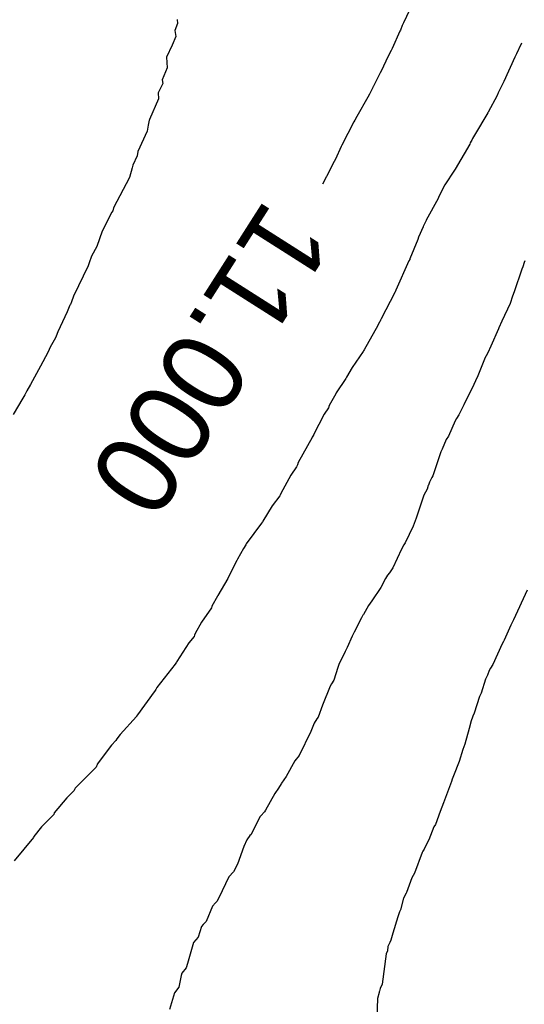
# Model space of a CAD drawing. Extents: x 158343 to 162498, y 431347 to 434500.
# Tile 151 of 220: x 159533 to 159544, y 434097 to 434119. Entities that reach past the tile are written whole.
import ezdxf

# ---------------------------------------------------------------- set-up
doc = ezdxf.new("R2010")
doc.units = 0
doc.header["$LTSCALE"] = 10
doc.header["$MEASUREMENT"] = 0
doc.layers.add('000_arcering', color=8, linetype='CONTINUOUS')
doc.layers.add('def. con-hoogtelijn (index)', color=8, linetype='CONTINUOUS')
doc.styles.add('Style-WORKING', font='WORKING.shx')

# ---------------------------------------------------------------- blocks, each defined once
blk = doc.blocks.new('bestaande hoogtelijnen')
at = {"layer": 'def. con-hoogtelijn (index)'}
for p, q in [((-126.073, 52.903), (-126.27, 52.481)), ((-126.073, 52.903), (-126.27, 52.481)), ((-126.073, 52.903), (-126.27, 52.481)), ((-131.236, 52.466), (-131.293, 52.319)), ((-131.236, 52.466), (-131.293, 52.319)), ((-131.245, 52.555), (-131.236, 52.466)), ((-131.245, 52.555), (-131.236, 52.466)), ((-126.297, 52.424), (-126.339, 52.324)), ((-126.297, 52.424), (-126.339, 52.324)), ((-126.297, 52.424), (-126.339, 52.324)), ((-126.27, 52.481), (-126.297, 52.424)), ((-126.27, 52.481), (-126.297, 52.424)), ((-126.27, 52.481), (-126.297, 52.424)), ((-131.271, 52.186), (-131.349, 51.995)), ((-131.271, 52.186), (-131.349, 51.995)), ((-131.293, 52.319), (-131.271, 52.186)), ((-131.293, 52.319), (-131.271, 52.186)), ((-126.352, 52.298), (-126.52, 51.919)), ((-126.352, 52.298), (-126.52, 51.919)), ((-126.352, 52.298), (-126.52, 51.919)), ((-126.339, 52.324), (-126.352, 52.298)), ((-126.339, 52.324), (-126.352, 52.298)), ((-126.339, 52.324), (-126.352, 52.298)), ((-131.349, 51.995), (-131.478, 51.726)), ((-131.349, 51.995), (-131.478, 51.726)), ((-123.682, 52.038), (-123.739, 51.909)), ((-123.682, 52.038), (-123.739, 51.909)), ((-126.541, 51.879), (-126.612, 51.739)), ((-126.541, 51.879), (-126.612, 51.739)), ((-126.541, 51.879), (-126.612, 51.739)), ((-126.52, 51.919), (-126.541, 51.879)), ((-126.52, 51.919), (-126.541, 51.879)), ((-126.52, 51.919), (-126.541, 51.879)), ((-123.791, 51.8), (-123.823, 51.729)), ((-123.791, 51.8), (-123.823, 51.729)), ((-123.743, 51.899), (-123.791, 51.8)), ((-123.743, 51.899), (-123.791, 51.8)), ((-123.739, 51.909), (-123.743, 51.899)), ((-123.739, 51.909), (-123.743, 51.899)), ((-131.478, 51.726), (-131.468, 51.615)), ((-131.478, 51.726), (-131.468, 51.615)), ((-131.468, 51.615), (-131.465, 51.492)), ((-131.468, 51.615), (-131.465, 51.492)), ((-126.612, 51.739), (-126.753, 51.435)), ((-126.612, 51.739), (-126.753, 51.435)), ((-126.612, 51.739), (-126.753, 51.435)), ((-123.823, 51.729), (-124.068, 51.193)), ((-123.823, 51.729), (-124.068, 51.193)), ((-131.465, 51.492), (-131.569, 51.228)), ((-131.465, 51.492), (-131.569, 51.228)), ((-126.783, 51.383), (-126.936, 51.08)), ((-126.783, 51.383), (-126.936, 51.08)), ((-126.783, 51.383), (-126.936, 51.08)), ((-126.753, 51.435), (-126.783, 51.383)), ((-126.753, 51.435), (-126.783, 51.383)), ((-126.753, 51.435), (-126.783, 51.383)), ((-131.561, 51.15), (-131.658, 50.948)), ((-131.561, 51.15), (-131.658, 50.948)), ((-131.569, 51.228), (-131.561, 51.15)), ((-131.569, 51.228), (-131.561, 51.15)), ((-124.068, 51.193), (-124.19, 50.947)), ((-124.068, 51.193), (-124.19, 50.947)), ((-131.658, 50.948), (-131.655, 50.816)), ((-131.658, 50.948), (-131.655, 50.816)), ((-127.018, 50.913), (-127.052, 50.853)), ((-127.018, 50.913), (-127.052, 50.853)), ((-127.018, 50.913), (-127.052, 50.853)), ((-126.945, 51.065), (-127.018, 50.913)), ((-126.945, 51.065), (-127.018, 50.913)), ((-126.945, 51.065), (-127.018, 50.913)), ((-126.941, 51.071), (-126.945, 51.065)), ((-126.941, 51.071), (-126.945, 51.065)), ((-126.941, 51.071), (-126.945, 51.065)), ((-126.936, 51.08), (-126.941, 51.071)), ((-126.936, 51.08), (-126.941, 51.071)), ((-126.936, 51.08), (-126.941, 51.071)), ((-124.216, 50.885), (-124.412, 50.52)), ((-124.216, 50.885), (-124.412, 50.52)), ((-124.19, 50.947), (-124.216, 50.885)), ((-124.19, 50.947), (-124.216, 50.885)), ((-131.655, 50.816), (-131.851, 50.358)), ((-131.655, 50.816), (-131.851, 50.358)), ((-127.052, 50.853), (-127.297, 50.424)), ((-127.052, 50.853), (-127.297, 50.424)), ((-127.052, 50.853), (-127.297, 50.424)), ((-124.421, 50.502), (-124.708, 50.017)), ((-124.421, 50.502), (-124.708, 50.017)), ((-124.417, 50.511), (-124.421, 50.502)), ((-124.417, 50.511), (-124.421, 50.502)), ((-124.412, 50.52), (-124.417, 50.511)), ((-124.412, 50.52), (-124.417, 50.511)), ((-131.878, 50.231), (-131.899, 50.105)), ((-131.878, 50.231), (-131.899, 50.105)), ((-131.858, 50.345), (-131.878, 50.231)), ((-131.858, 50.345), (-131.878, 50.231)), ((-131.854, 50.352), (-131.858, 50.345)), ((-131.854, 50.352), (-131.858, 50.345)), ((-131.851, 50.358), (-131.854, 50.352)), ((-131.851, 50.358), (-131.854, 50.352)), ((-127.36, 50.308), (-127.626, 49.796)), ((-127.36, 50.308), (-127.626, 49.796)), ((-127.36, 50.308), (-127.626, 49.796)), ((-127.338, 50.342), (-127.36, 50.308)), ((-127.338, 50.342), (-127.36, 50.308)), ((-127.338, 50.342), (-127.36, 50.308)), ((-127.297, 50.424), (-127.338, 50.342)), ((-127.297, 50.424), (-127.338, 50.342)), ((-127.297, 50.424), (-127.338, 50.342)), ((-131.899, 50.105), (-132.106, 49.653)), ((-131.899, 50.105), (-132.106, 49.653)), ((-124.708, 50.017), (-124.753, 49.938)), ((-124.708, 50.017), (-124.753, 49.938)), ((-127.626, 49.796), (-127.641, 49.768)), ((-127.626, 49.796), (-127.641, 49.768)), ((-127.626, 49.796), (-127.641, 49.768)), ((-124.817, 49.82), (-125.138, 49.268)), ((-124.817, 49.82), (-125.138, 49.268)), ((-124.803, 49.845), (-124.817, 49.82)), ((-124.803, 49.845), (-124.817, 49.82)), ((-124.781, 49.88), (-124.803, 49.845)), ((-124.781, 49.88), (-124.803, 49.845)), ((-124.769, 49.901), (-124.781, 49.88)), ((-124.769, 49.901), (-124.781, 49.88)), ((-124.753, 49.938), (-124.769, 49.901)), ((-124.753, 49.938), (-124.769, 49.901)), ((-132.106, 49.653), (-132.123, 49.56)), ((-132.106, 49.653), (-132.123, 49.56)), ((-127.641, 49.768), (-127.764, 49.488)), ((-127.641, 49.768), (-127.764, 49.488)), ((-127.641, 49.768), (-127.764, 49.488)), ((-132.123, 49.56), (-132.214, 49.352)), ((-132.123, 49.56), (-132.214, 49.352)), ((-127.792, 49.437), (-127.961, 49.109)), ((-127.792, 49.437), (-127.961, 49.109)), ((-127.792, 49.437), (-127.961, 49.109)), ((-127.764, 49.488), (-127.792, 49.437)), ((-127.764, 49.488), (-127.792, 49.437)), ((-127.764, 49.488), (-127.792, 49.437)), ((-132.232, 49.293), (-132.291, 49.085)), ((-132.232, 49.293), (-132.291, 49.085)), ((-132.214, 49.352), (-132.232, 49.293)), ((-132.214, 49.352), (-132.232, 49.293)), ((-125.148, 49.246), (-125.359, 48.925)), ((-125.148, 49.246), (-125.359, 48.925)), ((-125.138, 49.268), (-125.148, 49.246)), ((-125.138, 49.268), (-125.148, 49.246)), ((-132.291, 49.085), (-132.64, 48.418)), ((-132.291, 49.085), (-132.64, 48.418)), ((-127.972, 49.088), (-128.047, 48.939)), ((-127.972, 49.088), (-128.047, 48.939)), ((-127.972, 49.088), (-128.047, 48.939)), ((-127.968, 49.095), (-127.972, 49.088)), ((-127.968, 49.095), (-127.972, 49.088)), ((-127.968, 49.095), (-127.972, 49.088)), ((-127.961, 49.109), (-127.968, 49.095)), ((-127.961, 49.109), (-127.968, 49.095)), ((-127.961, 49.109), (-127.968, 49.095)), ((-125.359, 48.925), (-125.495, 48.664)), ((-125.359, 48.925), (-125.495, 48.664)), ((-125.51, 48.621), (-125.771, 48.149)), ((-125.51, 48.621), (-125.771, 48.149)), ((-125.495, 48.664), (-125.51, 48.621)), ((-125.495, 48.664), (-125.51, 48.621)), ((-132.675, 48.318), (-132.89, 47.9)), ((-132.675, 48.318), (-132.89, 47.9)), ((-132.656, 48.352), (-132.675, 48.318)), ((-132.656, 48.352), (-132.675, 48.318)), ((-132.64, 48.418), (-132.656, 48.352)), ((-132.64, 48.418), (-132.656, 48.352)), ((-125.775, 48.14), (-125.837, 48.007)), ((-125.775, 48.14), (-125.837, 48.007)), ((-125.774, 48.142), (-125.775, 48.14)), ((-125.774, 48.142), (-125.775, 48.14)), ((-125.771, 48.149), (-125.774, 48.142)), ((-125.771, 48.149), (-125.774, 48.142)), ((-132.89, 47.9), (-133.007, 47.567)), ((-132.89, 47.9), (-133.007, 47.567)), ((-125.84, 47.998), (-125.944, 47.769)), ((-125.84, 47.998), (-125.944, 47.769)), ((-125.837, 48.007), (-125.84, 47.998)), ((-125.837, 48.007), (-125.84, 47.998)), ((-125.959, 47.724), (-126.128, 47.298)), ((-125.959, 47.724), (-126.128, 47.298)), ((-125.944, 47.769), (-125.959, 47.724)), ((-125.944, 47.769), (-125.959, 47.724)), ((-133.007, 47.567), (-133.124, 47.352)), ((-133.007, 47.567), (-133.124, 47.352)), ((-133.177, 47.206), (-133.198, 47.144)), ((-133.177, 47.206), (-133.198, 47.144)), ((-133.124, 47.352), (-133.177, 47.206)), ((-133.124, 47.352), (-133.177, 47.206)), ((-126.15, 47.248), (-126.437, 46.606)), ((-126.15, 47.248), (-126.437, 46.606)), ((-126.134, 47.283), (-126.15, 47.248)), ((-126.134, 47.283), (-126.15, 47.248)), ((-126.128, 47.298), (-126.134, 47.283)), ((-126.128, 47.298), (-126.134, 47.283)), ((-123.619, 47.217), (-123.649, 47.118)), ((-123.619, 47.217), (-123.649, 47.118)), ((-123.619, 47.217), (-123.649, 47.118)), ((-123.605, 47.248), (-123.619, 47.217)), ((-123.605, 47.248), (-123.619, 47.217)), ((-123.605, 47.248), (-123.619, 47.217)), ((-133.198, 47.144), (-133.522, 46.478)), ((-133.198, 47.144), (-133.522, 46.478)), ((-123.673, 47.066), (-123.836, 46.571)), ((-123.673, 47.066), (-123.836, 46.571)), ((-123.673, 47.066), (-123.836, 46.571)), ((-123.649, 47.118), (-123.673, 47.066)), ((-123.649, 47.118), (-123.673, 47.066)), ((-123.649, 47.118), (-123.673, 47.066)), ((-126.458, 46.557), (-126.764, 45.974)), ((-126.458, 46.557), (-126.764, 45.974)), ((-126.452, 46.57), (-126.458, 46.557)), ((-126.452, 46.57), (-126.458, 46.557)), ((-126.438, 46.604), (-126.452, 46.57)), ((-126.438, 46.604), (-126.452, 46.57)), ((-126.437, 46.606), (-126.438, 46.604)), ((-126.437, 46.606), (-126.438, 46.604)), ((-123.836, 46.571), (-123.875, 46.473)), ((-123.836, 46.571), (-123.875, 46.473)), ((-123.836, 46.571), (-123.875, 46.473)), ((-133.566, 46.352), (-133.589, 46.293)), ((-133.566, 46.352), (-133.589, 46.293)), ((-133.522, 46.478), (-133.566, 46.352)), ((-133.522, 46.478), (-133.566, 46.352)), ((-123.875, 46.473), (-123.931, 46.311)), ((-123.875, 46.473), (-123.931, 46.311)), ((-123.875, 46.473), (-123.931, 46.311)), ((-133.659, 46.129), (-133.866, 45.69)), ((-133.659, 46.129), (-133.866, 45.69)), ((-133.6, 46.274), (-133.659, 46.129)), ((-133.6, 46.274), (-133.659, 46.129)), ((-133.593, 46.286), (-133.6, 46.274)), ((-133.593, 46.286), (-133.6, 46.274)), ((-133.589, 46.293), (-133.593, 46.286)), ((-133.589, 46.293), (-133.593, 46.286)), ((-123.931, 46.311), (-124.112, 45.924)), ((-123.931, 46.311), (-124.112, 45.924)), ((-123.931, 46.311), (-124.112, 45.924)), ((-126.798, 45.901), (-126.827, 45.851)), ((-126.798, 45.901), (-126.827, 45.851)), ((-126.79, 45.913), (-126.798, 45.901)), ((-126.79, 45.913), (-126.798, 45.901)), ((-126.777, 45.947), (-126.79, 45.913)), ((-126.777, 45.947), (-126.79, 45.913)), ((-126.764, 45.974), (-126.777, 45.947)), ((-126.764, 45.974), (-126.777, 45.947)), ((-124.112, 45.924), (-124.178, 45.776)), ((-124.112, 45.924), (-124.178, 45.776)), ((-124.112, 45.924), (-124.178, 45.776)), ((-133.866, 45.69), (-133.901, 45.594)), ((-133.866, 45.69), (-133.901, 45.594)), ((-126.838, 45.826), (-127.137, 45.296)), ((-126.838, 45.826), (-127.137, 45.296)), ((-126.827, 45.851), (-126.838, 45.826)), ((-126.827, 45.851), (-126.838, 45.826)), ((-124.187, 45.754), (-124.352, 45.377)), ((-124.187, 45.754), (-124.352, 45.377)), ((-124.187, 45.754), (-124.352, 45.377)), ((-124.178, 45.776), (-124.187, 45.754)), ((-124.178, 45.776), (-124.187, 45.754)), ((-124.178, 45.776), (-124.187, 45.754)), ((-133.915, 45.559), (-134.029, 45.352)), ((-133.915, 45.559), (-134.029, 45.352)), ((-133.901, 45.594), (-133.915, 45.559)), ((-133.901, 45.594), (-133.915, 45.559)), ((-134.078, 45.253), (-134.197, 45.027)), ((-134.078, 45.253), (-134.197, 45.027)), ((-134.029, 45.352), (-134.078, 45.253)), ((-134.029, 45.352), (-134.078, 45.253)), ((-127.157, 45.255), (-127.401, 44.906)), ((-127.157, 45.255), (-127.401, 44.906)), ((-127.147, 45.275), (-127.157, 45.255)), ((-127.147, 45.275), (-127.157, 45.255)), ((-127.137, 45.296), (-127.147, 45.275)), ((-127.137, 45.296), (-127.147, 45.275)), ((-124.352, 45.377), (-124.418, 45.23)), ((-124.352, 45.377), (-124.418, 45.23)), ((-124.352, 45.377), (-124.418, 45.23)), ((-124.491, 45.089), (-124.638, 44.721)), ((-124.491, 45.089), (-124.638, 44.721)), ((-124.491, 45.089), (-124.638, 44.721)), ((-124.488, 45.096), (-124.491, 45.089)), ((-124.488, 45.096), (-124.491, 45.089)), ((-124.488, 45.096), (-124.491, 45.089)), ((-124.418, 45.23), (-124.488, 45.096)), ((-124.418, 45.23), (-124.488, 45.096)), ((-124.418, 45.23), (-124.488, 45.096)), ((-134.242, 44.935), (-134.468, 44.533)), ((-134.242, 44.935), (-134.468, 44.533)), ((-134.197, 45.027), (-134.242, 44.935)), ((-134.197, 45.027), (-134.242, 44.935)), ((-127.401, 44.906), (-127.525, 44.694)), ((-127.401, 44.906), (-127.525, 44.694)), ((-127.538, 44.664), (-127.75, 44.347)), ((-127.538, 44.664), (-127.75, 44.347)), ((-127.525, 44.694), (-127.538, 44.664)), ((-127.525, 44.694), (-127.538, 44.664)), ((-124.646, 44.707), (-124.768, 44.436)), ((-124.646, 44.707), (-124.768, 44.436)), ((-124.646, 44.707), (-124.768, 44.436)), ((-124.639, 44.719), (-124.646, 44.707)), ((-124.639, 44.719), (-124.646, 44.707)), ((-124.639, 44.719), (-124.646, 44.707)), ((-124.638, 44.721), (-124.639, 44.719)), ((-124.638, 44.721), (-124.639, 44.719)), ((-124.638, 44.721), (-124.639, 44.719)), ((-134.544, 44.39), (-134.592, 44.304)), ((-134.544, 44.39), (-134.592, 44.304)), ((-134.468, 44.533), (-134.544, 44.39)), ((-134.468, 44.533), (-134.544, 44.39)), ((-124.768, 44.436), (-124.837, 44.313)), ((-124.768, 44.436), (-124.837, 44.313)), ((-124.768, 44.436), (-124.837, 44.313)), ((-134.632, 44.23), (-134.842, 43.869)), ((-134.632, 44.23), (-134.842, 43.869)), ((-134.592, 44.304), (-134.632, 44.23)), ((-134.592, 44.304), (-134.632, 44.23)), ((-127.758, 44.327), (-127.9, 44.069)), ((-127.758, 44.327), (-127.9, 44.069)), ((-127.75, 44.347), (-127.758, 44.327)), ((-127.75, 44.347), (-127.758, 44.327)), ((-124.837, 44.313), (-124.945, 44.083)), ((-124.837, 44.313), (-124.945, 44.083)), ((-124.837, 44.313), (-124.945, 44.083)), ((-127.915, 44.021), (-128.015, 43.88)), ((-127.915, 44.021), (-128.015, 43.88)), ((-127.9, 44.069), (-127.915, 44.021)), ((-127.9, 44.069), (-127.915, 44.021)), ((-124.945, 44.083), (-125.053, 43.865)), ((-124.945, 44.083), (-125.053, 43.865)), ((-124.945, 44.083), (-125.053, 43.865)), ((-128.015, 43.88), (-128.248, 43.425)), ((-128.015, 43.88), (-128.248, 43.425)), ((-125.137, 43.736), (-125.284, 43.398)), ((-125.137, 43.736), (-125.284, 43.398)), ((-125.137, 43.736), (-125.284, 43.398)), ((-125.109, 43.785), (-125.137, 43.736)), ((-125.109, 43.785), (-125.137, 43.736)), ((-125.109, 43.785), (-125.137, 43.736)), ((-125.053, 43.865), (-125.109, 43.785)), ((-125.053, 43.865), (-125.109, 43.785)), ((-125.053, 43.865), (-125.109, 43.785)), ((-128.278, 43.366), (-128.584, 42.815)), ((-128.278, 43.366), (-128.584, 42.815)), ((-128.276, 43.373), (-128.278, 43.366)), ((-128.276, 43.373), (-128.278, 43.366)), ((-128.25, 43.419), (-128.276, 43.373)), ((-128.25, 43.419), (-128.276, 43.373)), ((-128.249, 43.421), (-128.25, 43.419)), ((-128.249, 43.421), (-128.25, 43.419)), ((-128.248, 43.425), (-128.249, 43.421)), ((-128.248, 43.425), (-128.249, 43.421)), ((-125.333, 43.325), (-125.419, 43.109)), ((-125.333, 43.325), (-125.419, 43.109)), ((-125.333, 43.325), (-125.419, 43.109)), ((-125.284, 43.398), (-125.333, 43.325)), ((-125.284, 43.398), (-125.333, 43.325)), ((-125.284, 43.398), (-125.333, 43.325)), ((-125.419, 43.109), (-125.451, 43.05)), ((-125.419, 43.109), (-125.451, 43.05)), ((-125.419, 43.109), (-125.451, 43.05)), ((-125.451, 43.05), (-125.624, 42.523)), ((-125.451, 43.05), (-125.624, 42.523)), ((-125.451, 43.05), (-125.624, 42.523)), ((-128.622, 42.72), (-128.744, 42.538)), ((-128.622, 42.72), (-128.744, 42.538)), ((-128.605, 42.753), (-128.622, 42.72)), ((-128.605, 42.753), (-128.622, 42.72)), ((-128.6, 42.769), (-128.605, 42.753)), ((-128.6, 42.769), (-128.605, 42.753)), ((-128.584, 42.815), (-128.6, 42.769)), ((-128.584, 42.815), (-128.6, 42.769)), ((-128.744, 42.538), (-128.964, 42.134)), ((-128.744, 42.538), (-128.964, 42.134)), ((-125.647, 42.49), (-125.701, 42.386)), ((-125.647, 42.49), (-125.701, 42.386)), ((-125.647, 42.49), (-125.701, 42.386)), ((-125.624, 42.523), (-125.647, 42.49)), ((-125.624, 42.523), (-125.647, 42.49)), ((-125.624, 42.523), (-125.647, 42.49)), ((-125.75, 42.228), (-125.821, 42.101)), ((-125.75, 42.228), (-125.821, 42.101)), ((-125.75, 42.228), (-125.821, 42.101)), ((-125.73, 42.311), (-125.75, 42.228)), ((-125.73, 42.311), (-125.75, 42.228)), ((-125.73, 42.311), (-125.75, 42.228)), ((-125.723, 42.322), (-125.73, 42.311)), ((-125.723, 42.322), (-125.73, 42.311)), ((-125.723, 42.322), (-125.73, 42.311)), ((-125.716, 42.342), (-125.723, 42.322)), ((-125.716, 42.342), (-125.723, 42.322)), ((-125.716, 42.342), (-125.723, 42.322)), ((-125.701, 42.386), (-125.716, 42.342)), ((-125.701, 42.386), (-125.716, 42.342)), ((-125.701, 42.386), (-125.716, 42.342)), ((-128.989, 42.087), (-129.157, 41.866)), ((-128.989, 42.087), (-129.157, 41.866)), ((-128.982, 42.096), (-128.989, 42.087)), ((-128.982, 42.096), (-128.989, 42.087)), ((-128.964, 42.134), (-128.982, 42.096)), ((-128.964, 42.134), (-128.982, 42.096)), ((-125.821, 42.101), (-125.994, 41.593)), ((-125.821, 42.101), (-125.994, 41.593)), ((-125.821, 42.101), (-125.994, 41.593)), ((-129.157, 41.866), (-129.36, 41.529)), ((-129.157, 41.866), (-129.36, 41.529)), ((-125.994, 41.593), (-126.057, 41.419)), ((-125.994, 41.593), (-126.057, 41.419)), ((-125.994, 41.593), (-126.057, 41.419)), ((-129.387, 41.485), (-129.724, 41.027)), ((-129.387, 41.485), (-129.724, 41.027)), ((-129.369, 41.512), (-129.387, 41.485)), ((-129.369, 41.512), (-129.387, 41.485)), ((-129.36, 41.529), (-129.369, 41.512)), ((-129.36, 41.529), (-129.369, 41.512)), ((-126.057, 41.419), (-126.235, 41.048)), ((-126.057, 41.419), (-126.235, 41.048)), ((-126.057, 41.419), (-126.235, 41.048)), ((-129.782, 40.924), (-129.918, 40.691)), ((-129.782, 40.924), (-129.918, 40.691)), ((-129.734, 41.009), (-129.782, 40.924)), ((-129.734, 41.009), (-129.782, 40.924)), ((-129.724, 41.027), (-129.734, 41.009)), ((-129.724, 41.027), (-129.734, 41.009)), ((-126.264, 41.006), (-126.314, 40.913)), ((-126.264, 41.006), (-126.314, 40.913)), ((-126.264, 41.006), (-126.314, 40.913)), ((-126.235, 41.048), (-126.264, 41.006)), ((-126.235, 41.048), (-126.264, 41.006)), ((-126.235, 41.048), (-126.264, 41.006)), ((-126.314, 40.913), (-126.507, 40.498)), ((-126.314, 40.913), (-126.507, 40.498)), ((-126.314, 40.913), (-126.507, 40.498)), ((-129.933, 40.662), (-130.12, 40.29)), ((-129.933, 40.662), (-130.12, 40.29)), ((-129.918, 40.691), (-129.933, 40.662)), ((-129.918, 40.691), (-129.933, 40.662)), ((-126.507, 40.498), (-126.58, 40.393)), ((-126.507, 40.498), (-126.58, 40.393)), ((-126.507, 40.498), (-126.58, 40.393)), ((-130.12, 40.29), (-130.129, 40.267)), ((-130.12, 40.29), (-130.129, 40.267)), ((-126.619, 40.342), (-126.666, 40.264)), ((-126.619, 40.342), (-126.666, 40.264)), ((-126.619, 40.342), (-126.666, 40.264)), ((-126.58, 40.393), (-126.619, 40.342)), ((-126.58, 40.393), (-126.619, 40.342)), ((-126.58, 40.393), (-126.619, 40.342)), ((-130.129, 40.267), (-130.347, 39.895)), ((-130.129, 40.267), (-130.347, 39.895)), ((-126.771, 40.072), (-126.966, 39.778)), ((-126.771, 40.072), (-126.966, 39.778)), ((-126.771, 40.072), (-126.966, 39.778)), ((-126.666, 40.264), (-126.771, 40.072)), ((-126.666, 40.264), (-126.771, 40.072)), ((-126.666, 40.264), (-126.771, 40.072)), ((-130.356, 39.876), (-130.478, 39.658)), ((-130.356, 39.876), (-130.478, 39.658)), ((-130.347, 39.895), (-130.356, 39.876)), ((-130.347, 39.895), (-130.356, 39.876)), ((-123.554, 40.009), (-123.857, 39.358)), ((-123.554, 40.009), (-123.857, 39.358)), ((-130.489, 39.625), (-130.706, 39.305)), ((-130.489, 39.625), (-130.706, 39.305)), ((-130.481, 39.651), (-130.489, 39.625)), ((-130.481, 39.651), (-130.489, 39.625)), ((-130.478, 39.658), (-130.481, 39.651)), ((-130.478, 39.658), (-130.481, 39.651)), ((-127.043, 39.672), (-127.151, 39.478)), ((-127.043, 39.672), (-127.151, 39.478)), ((-127.043, 39.672), (-127.151, 39.478)), ((-126.966, 39.778), (-127.043, 39.672)), ((-126.966, 39.778), (-127.043, 39.672)), ((-126.966, 39.778), (-127.043, 39.672)), ((-127.193, 39.405), (-127.357, 39.084)), ((-127.193, 39.405), (-127.357, 39.084)), ((-127.193, 39.405), (-127.357, 39.084)), ((-127.162, 39.458), (-127.193, 39.405)), ((-127.162, 39.458), (-127.193, 39.405)), ((-127.162, 39.458), (-127.193, 39.405)), ((-127.151, 39.478), (-127.162, 39.458)), ((-127.151, 39.478), (-127.162, 39.458)), ((-127.151, 39.478), (-127.162, 39.458)), ((-130.706, 39.305), (-130.847, 39.055)), ((-130.706, 39.305), (-130.847, 39.055)), ((-123.912, 39.241), (-124.056, 38.911)), ((-123.912, 39.241), (-124.056, 38.911)), ((-123.857, 39.358), (-123.912, 39.241)), ((-123.857, 39.358), (-123.912, 39.241)), ((-130.871, 38.993), (-130.986, 38.852)), ((-130.871, 38.993), (-130.986, 38.852)), ((-130.862, 39.017), (-130.871, 38.993)), ((-130.862, 39.017), (-130.871, 38.993)), ((-130.847, 39.055), (-130.862, 39.017)), ((-130.847, 39.055), (-130.862, 39.017)), ((-127.4, 38.998), (-127.505, 38.748)), ((-127.4, 38.998), (-127.505, 38.748)), ((-127.4, 38.998), (-127.505, 38.748)), ((-127.357, 39.084), (-127.4, 38.998)), ((-127.357, 39.084), (-127.4, 38.998)), ((-127.357, 39.084), (-127.4, 38.998)), ((-130.986, 38.852), (-131.253, 38.445)), ((-130.986, 38.852), (-131.253, 38.445)), ((-124.106, 38.827), (-124.305, 38.379)), ((-124.106, 38.827), (-124.305, 38.379)), ((-124.077, 38.881), (-124.106, 38.827)), ((-124.077, 38.881), (-124.106, 38.827)), ((-124.056, 38.911), (-124.077, 38.881)), ((-124.056, 38.911), (-124.077, 38.881)), ((-127.555, 38.663), (-127.653, 38.447)), ((-127.555, 38.663), (-127.653, 38.447)), ((-127.555, 38.663), (-127.653, 38.447)), ((-127.505, 38.748), (-127.555, 38.663)), ((-127.505, 38.748), (-127.555, 38.663)), ((-127.505, 38.748), (-127.555, 38.663)), ((-131.283, 38.381), (-131.688, 37.868)), ((-131.283, 38.381), (-131.688, 37.868)), ((-131.259, 38.428), (-131.283, 38.381)), ((-131.259, 38.428), (-131.283, 38.381)), ((-131.253, 38.445), (-131.259, 38.428)), ((-131.253, 38.445), (-131.259, 38.428)), ((-127.681, 38.397), (-127.713, 38.311)), ((-127.681, 38.397), (-127.713, 38.311)), ((-127.681, 38.397), (-127.713, 38.311)), ((-127.653, 38.447), (-127.681, 38.397)), ((-127.653, 38.447), (-127.681, 38.397)), ((-127.653, 38.447), (-127.681, 38.397)), ((-124.305, 38.379), (-124.36, 38.296)), ((-124.305, 38.379), (-124.36, 38.296)), ((-127.713, 38.311), (-127.799, 38.028)), ((-127.713, 38.311), (-127.799, 38.028)), ((-127.713, 38.311), (-127.799, 38.028)), ((-124.424, 38.143), (-124.47, 38.052)), ((-124.424, 38.143), (-124.47, 38.052)), ((-124.391, 38.241), (-124.424, 38.143)), ((-124.391, 38.241), (-124.424, 38.143)), ((-124.36, 38.296), (-124.391, 38.241)), ((-124.36, 38.296), (-124.391, 38.241)), ((-127.882, 37.897), (-128.047, 37.48)), ((-127.882, 37.897), (-128.047, 37.48)), ((-127.882, 37.897), (-128.047, 37.48)), ((-127.849, 37.954), (-127.882, 37.897)), ((-127.849, 37.954), (-127.882, 37.897)), ((-127.849, 37.954), (-127.882, 37.897)), ((-127.799, 38.028), (-127.849, 37.954)), ((-127.799, 38.028), (-127.849, 37.954)), ((-127.799, 38.028), (-127.849, 37.954)), ((-124.47, 38.052), (-124.568, 37.743)), ((-124.47, 38.052), (-124.568, 37.743)), ((-131.749, 37.776), (-132.115, 37.27)), ((-131.749, 37.776), (-132.115, 37.27)), ((-131.744, 37.785), (-131.749, 37.776)), ((-131.744, 37.785), (-131.749, 37.776)), ((-131.715, 37.823), (-131.744, 37.785)), ((-131.715, 37.823), (-131.744, 37.785)), ((-131.706, 37.837), (-131.715, 37.823)), ((-131.706, 37.837), (-131.715, 37.823)), ((-131.688, 37.868), (-131.706, 37.837)), ((-131.688, 37.868), (-131.706, 37.837)), ((-124.598, 37.672), (-124.72, 37.302)), ((-124.598, 37.672), (-124.72, 37.302)), ((-124.568, 37.743), (-124.598, 37.672)), ((-124.568, 37.743), (-124.598, 37.672)), ((-128.047, 37.48), (-128.148, 37.214)), ((-128.047, 37.48), (-128.148, 37.214)), ((-128.047, 37.48), (-128.148, 37.214)), ((-132.134, 37.237), (-132.136, 37.234)), ((-132.134, 37.237), (-132.136, 37.234)), ((-132.115, 37.27), (-132.134, 37.237)), ((-132.115, 37.27), (-132.134, 37.237)), ((-124.748, 37.241), (-124.757, 37.217)), ((-124.748, 37.241), (-124.757, 37.217)), ((-124.72, 37.302), (-124.748, 37.241)), ((-124.72, 37.302), (-124.748, 37.241)), ((-132.136, 37.234), (-132.494, 36.839)), ((-132.136, 37.234), (-132.494, 36.839)), ((-128.236, 37.088), (-128.303, 36.901)), ((-128.236, 37.088), (-128.303, 36.901)), ((-128.236, 37.088), (-128.303, 36.901)), ((-128.174, 37.181), (-128.236, 37.088)), ((-128.174, 37.181), (-128.236, 37.088)), ((-128.174, 37.181), (-128.236, 37.088)), ((-128.148, 37.214), (-128.174, 37.181)), ((-128.148, 37.214), (-128.174, 37.181)), ((-128.148, 37.214), (-128.174, 37.181)), ((-124.781, 37.137), (-124.829, 36.966)), ((-124.781, 37.137), (-124.829, 36.966)), ((-124.757, 37.217), (-124.781, 37.137)), ((-124.757, 37.217), (-124.781, 37.137)), ((-132.494, 36.839), (-132.571, 36.74)), ((-132.494, 36.839), (-132.571, 36.74)), ((-128.303, 36.901), (-128.564, 36.377)), ((-128.303, 36.901), (-128.564, 36.377)), ((-128.303, 36.901), (-128.564, 36.377)), ((-124.829, 36.966), (-124.922, 36.622)), ((-124.829, 36.966), (-124.922, 36.622)), ((-132.687, 36.6), (-132.997, 36.185)), ((-132.687, 36.6), (-132.997, 36.185)), ((-132.588, 36.705), (-132.687, 36.6)), ((-132.588, 36.705), (-132.687, 36.6)), ((-132.571, 36.74), (-132.588, 36.705)), ((-132.571, 36.74), (-132.588, 36.705)), ((-124.922, 36.622), (-124.969, 36.505)), ((-124.922, 36.622), (-124.969, 36.505)), ((-128.564, 36.377), (-128.658, 36.258)), ((-128.564, 36.377), (-128.658, 36.258)), ((-128.564, 36.377), (-128.658, 36.258)), ((-124.969, 36.505), (-125.045, 36.241)), ((-124.969, 36.505), (-125.045, 36.241)), ((-133.003, 36.172), (-133.016, 36.137)), ((-133.003, 36.172), (-133.016, 36.137)), ((-132.997, 36.185), (-133.003, 36.172)), ((-132.997, 36.185), (-133.003, 36.172)), ((-128.658, 36.258), (-128.849, 35.913)), ((-128.658, 36.258), (-128.849, 35.913)), ((-128.658, 36.258), (-128.849, 35.913)), ((-125.045, 36.241), (-125.17, 35.928)), ((-125.045, 36.241), (-125.17, 35.928)), ((-133.023, 36.121), (-133.484, 35.654)), ((-133.023, 36.121), (-133.484, 35.654)), ((-133.016, 36.137), (-133.023, 36.121)), ((-133.016, 36.137), (-133.023, 36.121)), ((-128.955, 35.755), (-129.014, 35.655)), ((-128.955, 35.755), (-129.014, 35.655)), ((-128.955, 35.755), (-129.014, 35.655)), ((-128.949, 35.764), (-128.955, 35.755)), ((-128.949, 35.764), (-128.955, 35.755)), ((-128.949, 35.764), (-128.955, 35.755)), ((-128.849, 35.913), (-128.949, 35.764)), ((-128.849, 35.913), (-128.949, 35.764)), ((-128.849, 35.913), (-128.949, 35.764)), ((-125.217, 35.8), (-125.394, 35.335)), ((-125.217, 35.8), (-125.394, 35.335)), ((-125.198, 35.852), (-125.217, 35.8)), ((-125.198, 35.852), (-125.217, 35.8)), ((-125.17, 35.928), (-125.198, 35.852)), ((-125.17, 35.928), (-125.198, 35.852)), ((-133.507, 35.605), (-133.665, 35.441)), ((-133.507, 35.605), (-133.665, 35.441)), ((-133.497, 35.626), (-133.507, 35.605)), ((-133.497, 35.626), (-133.507, 35.605)), ((-133.484, 35.654), (-133.497, 35.626)), ((-133.484, 35.654), (-133.497, 35.626)), ((-129.098, 35.538), (-129.304, 35.174)), ((-129.098, 35.538), (-129.304, 35.174)), ((-129.098, 35.538), (-129.304, 35.174)), ((-129.014, 35.655), (-129.098, 35.538)), ((-129.014, 35.655), (-129.098, 35.538)), ((-129.014, 35.655), (-129.098, 35.538)), ((-133.665, 35.441), (-133.942, 35.112)), ((-133.665, 35.441), (-133.942, 35.112)), ((-125.394, 35.335), (-125.432, 35.241)), ((-125.394, 35.335), (-125.432, 35.241)), ((-133.955, 35.081), (-134.223, 34.804)), ((-133.955, 35.081), (-134.223, 34.804)), ((-133.942, 35.112), (-133.955, 35.081)), ((-133.942, 35.112), (-133.955, 35.081)), ((-129.325, 35.138), (-129.408, 35.047)), ((-129.325, 35.138), (-129.408, 35.047)), ((-129.325, 35.138), (-129.408, 35.047)), ((-129.304, 35.174), (-129.325, 35.138)), ((-129.304, 35.174), (-129.325, 35.138)), ((-129.304, 35.174), (-129.325, 35.138)), ((-125.468, 35.141), (-125.568, 34.858)), ((-125.468, 35.141), (-125.568, 34.858)), ((-125.432, 35.241), (-125.468, 35.141)), ((-125.432, 35.241), (-125.468, 35.141)), ((-129.426, 35.024), (-129.62, 34.639)), ((-129.426, 35.024), (-129.62, 34.639)), ((-129.426, 35.024), (-129.62, 34.639)), ((-129.408, 35.047), (-129.426, 35.024)), ((-129.408, 35.047), (-129.426, 35.024)), ((-129.408, 35.047), (-129.426, 35.024)), ((-125.568, 34.858), (-125.605, 34.803)), ((-125.568, 34.858), (-125.605, 34.803)), ((-134.223, 34.804), (-134.393, 34.591)), ((-134.223, 34.804), (-134.393, 34.591)), ((-125.605, 34.803), (-125.715, 34.52)), ((-125.605, 34.803), (-125.715, 34.52)), ((-134.4, 34.57), (-134.82, 34.061)), ((-134.4, 34.57), (-134.82, 34.061)), ((-134.393, 34.591), (-134.4, 34.57)), ((-134.393, 34.591), (-134.4, 34.57)), ((-129.715, 34.519), (-129.777, 34.376)), ((-129.715, 34.519), (-129.777, 34.376)), ((-129.715, 34.519), (-129.777, 34.376)), ((-129.643, 34.614), (-129.715, 34.519)), ((-129.643, 34.614), (-129.715, 34.519)), ((-129.643, 34.614), (-129.715, 34.519)), ((-129.62, 34.639), (-129.643, 34.614)), ((-129.62, 34.639), (-129.643, 34.614)), ((-129.62, 34.639), (-129.643, 34.614)), ((-125.769, 34.422), (-125.815, 34.312)), ((-125.769, 34.422), (-125.815, 34.312)), ((-125.715, 34.52), (-125.769, 34.422)), ((-125.715, 34.52), (-125.769, 34.422)), ((-129.777, 34.376), (-129.92, 33.983)), ((-129.777, 34.376), (-129.92, 33.983)), ((-129.777, 34.376), (-129.92, 33.983)), ((-125.859, 34.241), (-126.026, 33.786)), ((-125.859, 34.241), (-126.026, 33.786)), ((-125.843, 34.269), (-125.859, 34.241)), ((-125.843, 34.269), (-125.859, 34.241)), ((-125.815, 34.312), (-125.843, 34.269)), ((-125.815, 34.312), (-125.843, 34.269)), ((-130.002, 33.814), (-130.108, 33.706)), ((-130.002, 33.814), (-130.108, 33.706)), ((-130.002, 33.814), (-130.108, 33.706)), ((-129.92, 33.983), (-130.002, 33.814)), ((-129.92, 33.983), (-130.002, 33.814)), ((-129.92, 33.983), (-130.002, 33.814)), ((-126.026, 33.786), (-126.084, 33.683)), ((-126.026, 33.786), (-126.084, 33.683)), ((-130.108, 33.706), (-130.251, 33.401)), ((-130.108, 33.706), (-130.251, 33.401)), ((-130.108, 33.706), (-130.251, 33.401)), ((-126.084, 33.683), (-126.206, 33.36)), ((-126.084, 33.683), (-126.206, 33.36)), ((-130.251, 33.401), (-130.362, 33.175)), ((-130.251, 33.401), (-130.362, 33.175)), ((-130.251, 33.401), (-130.362, 33.175)), ((-126.212, 33.35), (-126.267, 33.241)), ((-126.212, 33.35), (-126.267, 33.241)), ((-126.206, 33.36), (-126.212, 33.35)), ((-126.206, 33.36), (-126.212, 33.35)), ((-130.399, 33.137), (-130.463, 33.061)), ((-130.399, 33.137), (-130.463, 33.061)), ((-130.399, 33.137), (-130.463, 33.061)), ((-130.362, 33.175), (-130.399, 33.137)), ((-130.362, 33.175), (-130.399, 33.137)), ((-130.362, 33.175), (-130.399, 33.137)), ((-126.267, 33.241), (-126.337, 32.978)), ((-126.267, 33.241), (-126.337, 32.978)), ((-130.463, 33.061), (-130.608, 32.725)), ((-130.463, 33.061), (-130.608, 32.725)), ((-130.463, 33.061), (-130.608, 32.725)), ((-126.355, 32.937), (-126.395, 32.826)), ((-126.355, 32.937), (-126.395, 32.826)), ((-126.337, 32.978), (-126.355, 32.937)), ((-126.337, 32.978), (-126.355, 32.937)), ((-130.608, 32.725), (-130.669, 32.662)), ((-130.608, 32.725), (-130.669, 32.662)), ((-130.608, 32.725), (-130.669, 32.662)), ((-126.395, 32.826), (-126.505, 32.465)), ((-126.395, 32.826), (-126.505, 32.465)), ((-130.709, 32.612), (-130.784, 32.382)), ((-130.709, 32.612), (-130.784, 32.382)), ((-130.709, 32.612), (-130.784, 32.382)), ((-130.669, 32.662), (-130.709, 32.612)), ((-130.669, 32.662), (-130.709, 32.612)), ((-130.669, 32.662), (-130.709, 32.612)), ((-130.881, 32.265), (-131.015, 31.805)), ((-130.881, 32.265), (-131.015, 31.805)), ((-130.881, 32.265), (-131.015, 31.805)), ((-130.784, 32.382), (-130.881, 32.265)), ((-130.784, 32.382), (-130.881, 32.265)), ((-130.784, 32.382), (-130.881, 32.265)), ((-126.571, 32.264), (-126.612, 32.178)), ((-126.571, 32.264), (-126.612, 32.178)), ((-126.548, 32.312), (-126.571, 32.264)), ((-126.548, 32.312), (-126.571, 32.264)), ((-126.505, 32.465), (-126.548, 32.312)), ((-126.505, 32.465), (-126.548, 32.312)), ((-126.622, 32.077), (-126.653, 32.013)), ((-126.622, 32.077), (-126.653, 32.013)), ((-126.612, 32.178), (-126.622, 32.077)), ((-126.612, 32.178), (-126.622, 32.077)), ((-126.653, 32.013), (-126.739, 31.35)), ((-126.653, 32.013), (-126.739, 31.35)), ((-131.045, 31.709), (-131.142, 31.592)), ((-131.045, 31.709), (-131.142, 31.592)), ((-131.045, 31.709), (-131.142, 31.592)), ((-131.015, 31.805), (-131.045, 31.709)), ((-131.015, 31.805), (-131.045, 31.709)), ((-131.015, 31.805), (-131.045, 31.709)), ((-131.155, 31.538), (-131.208, 31.28)), ((-131.155, 31.538), (-131.208, 31.28)), ((-131.155, 31.538), (-131.208, 31.28)), ((-131.142, 31.592), (-131.155, 31.538)), ((-131.142, 31.592), (-131.155, 31.538)), ((-131.142, 31.592), (-131.155, 31.538)), ((-131.208, 31.28), (-131.3, 31.157)), ((-131.208, 31.28), (-131.3, 31.157)), ((-131.208, 31.28), (-131.3, 31.157)), ((-126.801, 31.19), (-126.803, 31.176)), ((-126.801, 31.19), (-126.803, 31.176)), ((-126.803, 31.176), (-126.803, 31.163)), ((-126.803, 31.176), (-126.803, 31.163)), ((-126.78, 31.255), (-126.801, 31.19)), ((-126.78, 31.255), (-126.801, 31.19)), ((-126.739, 31.35), (-126.78, 31.255)), ((-126.739, 31.35), (-126.78, 31.255)), ((-131.3, 31.157), (-131.408, 30.792)), ((-131.3, 31.157), (-131.408, 30.792)), ((-131.3, 31.157), (-131.408, 30.792)), ((-126.841, 31.033), (-126.87, 30.284)), ((-126.841, 31.033), (-126.87, 30.284)), ((-126.803, 31.163), (-126.841, 31.033)), ((-126.803, 31.163), (-126.841, 31.033))]:
    blk.add_line(p, q, dxfattribs=at)
at = {"layer": 'def. con-hoogtelijn (index)', "style": 'Style-WORKING'}
blk.add_text('11.000', height=1.8, rotation=237.5126, dxfattribs=at).set_placement((-129.289, 48.663))
blk.add_text('11.000', height=1.8, rotation=237.5126, dxfattribs=at).set_placement((-129.289, 48.663))
blk.add_text('11.000', height=1.8, rotation=237.5126, dxfattribs=at).set_placement((-129.289, 48.663))

msp = doc.modelspace()

# ---------------------------------------------------------------- block references
at = {"layer": '000_arcering'}
msp.add_blockref('bestaande hoogtelijnen', (159667.804, 434066.432), dxfattribs=at)

doc.saveas('drawing.dxf')
